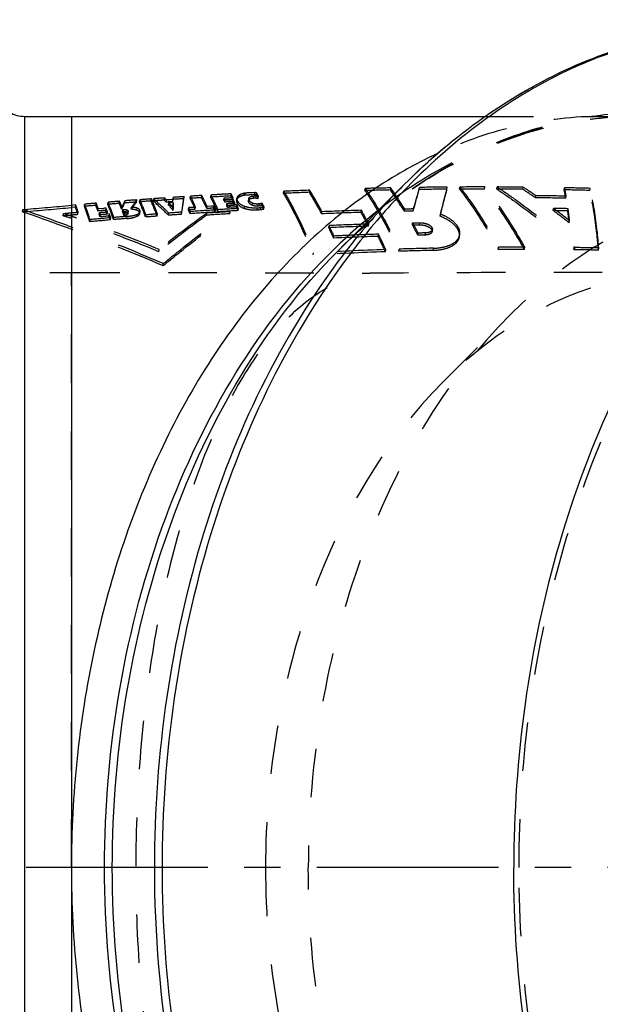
# Model space of a CAD drawing. Header units: millimetres. Extents: x 289 to 739, y 383 to 622.
# Tile 3 of 6: x 440 to 518, y 479 to 611. Entities that reach past the tile are written whole.
import ezdxf

# ---------------------------------------------------------------- set-up
doc = ezdxf.new("R2010")
doc.units = ezdxf.units.MM
doc.header["$LTSCALE"] = 65.185185
doc.linetypes.add('CENTER', pattern=[0.6, 0.375, -0.075, 0.075, -0.075])
doc.linetypes.add('HIDDEN', pattern=[0.2, 0.1, -0.1])
for name, color, linetype in [('KOERPER', 7, 'CONTINUOUS'), ('KONST.EL_MIT_GEO', 7, 'CONTINUOUS'), ('KV_LOGO_FRIALEN', 7, 'CONTINUOUS')]:
    doc.layers.add(name, color=color, linetype=linetype)

msp = doc.modelspace()

# ---------------------------------------------------------------- linework, layer by layer
at = {"layer": 'KOERPER', "color": 7, "linetype": 'Continuous'}
for p, q in [((440.25, 598.45), (502.22, 598.45)), ((491.33, 589.28), (482.4, 580.35)), ((446.56, 497.45), (446.56, 396.45))]:
    msp.add_line(p, q, dxfattribs=at)
at = {"layer": 'KOERPER', "color": 8, "linetype": 'HIDDEN'}
for p, q in [((502.22, 598.45), (522.44, 598.45)), ((430.62, 577.45), (446.56, 577.45)), ((446.56, 497.45), (446.56, 577.45))]:
    msp.add_line(p, q, dxfattribs=at)
at = {"layer": 'KOERPER', "color": 7, "linetype": 'Continuous'}
for points, knots in [([(586.69, 611.45), (581.39, 611.45), (570.56, 609.91), (555.19, 603.19), (541.15, 592.41), (528.95, 578.06), (519, 560.68), (509.03, 534.04), (506.08, 512.14), (506.08, 497.45)], [0, 0, 0, 0, 0.103363, 0.210479, 0.324205, 0.446029, 0.57605, 0.713212, 1, 1, 1, 1]), ([(446.56, 497.45), (446.56, 487.64), (448.53, 468.37), (455.93, 445.67), (464.65, 429.73), (474.46, 416.38), (483.75, 408.2), (490.51, 404.22)], [0, 0, 0, 0, 0.274306, 0.53723, 0.661771, 0.780588, 1, 1, 1, 1]), ([(586.69, 383.45), (581.39, 383.45), (570.56, 384.99), (555.19, 391.71), (541.15, 402.49), (528.95, 416.84), (519, 434.22), (509.03, 460.86), (506.08, 482.76), (506.08, 497.45)], [0, 0, 0, 0, 0.103363, 0.210479, 0.324205, 0.446029, 0.57605, 0.713212, 1, 1, 1, 1])]:
    msp.add_open_spline(points, degree=3, knots=knots, dxfattribs=at)
at = {"layer": 'KOERPER', "color": 8, "linetype": 'HIDDEN'}
for points, knots in [([(506.78, 497.45), (506.78, 512.01), (509.71, 533.71), (519.59, 560.13), (529.46, 577.35), (541.55, 591.58), (555.47, 602.27), (570.7, 608.93), (581.44, 610.45), (586.69, 610.45)], [0, 0, 0, 0, 0.286789, 0.42395, 0.553971, 0.675795, 0.789521, 0.896637, 1, 1, 1, 1]), ([(446.56, 577.45), (449.93, 577.45), (463.33, 577.45), (476.72, 577.45), (486.74, 577.35)], [0, 0, 0, 0, 0.251536, 1, 1, 1, 1]), ([(486.74, 417.55), (484.64, 417.8), (480.19, 419.44), (474.37, 424.48), (469.06, 431.92), (464.37, 441.67), (460.47, 453.5), (457.52, 467.08), (455.68, 481.93), (455.05, 497.45), (455.68, 512.97), (457.52, 527.82), (460.47, 541.4), (464.37, 553.23), (469.06, 562.98), (474.37, 570.42), (480.2, 575.46), (484.64, 577.1), (486.74, 577.35)], [0, 0, 0, 0, 0.034868, 0.075775, 0.125404, 0.184711, 0.253469, 0.330459, 0.413583, 0.499999, 0.586415, 0.66954, 0.74653, 0.815287, 0.874595, 0.924225, 0.965132, 1, 1, 1, 1]), ([(517.98, 577.45), (515.54, 577.45), (505.13, 577.45), (494.71, 577.44), (486.74, 577.35)], [0, 0, 0, 0, 0.234504, 1, 1, 1, 1]), ([(586.69, 384.45), (581.44, 384.45), (570.7, 385.97), (555.47, 392.63), (541.55, 403.32), (529.46, 417.55), (519.59, 434.77), (509.71, 461.19), (506.78, 482.89), (506.78, 497.45)], [0, 0, 0, 0, 0.103363, 0.210479, 0.324205, 0.446029, 0.57605, 0.713211, 1, 1, 1, 1])]:
    msp.add_open_spline(points, degree=3, knots=knots, dxfattribs=at)
at = {"layer": 'KONST.EL_MIT_GEO', "color": 7, "linetype": 'Continuous'}
for p, q in [((440.25, 598.45), (440.25, 396.45)), ((446.56, 598.45), (446.56, 497.45)), ((491.71, 588.89), (491.63, 588.81))]:
    msp.add_line(p, q, dxfattribs=at)
at = {"layer": 'KONST.EL_MIT_GEO', "color": 8, "linetype": 'HIDDEN'}
for p, q in [((464.06, 587.53), (464.11, 587.81)), ((465.3, 587.6), (465.34, 587.88)), ((468.04, 588.04), (467.74, 588.02)), ((468, 587.75), (468.04, 588.04)), ((469.18, 587.62), (469.22, 587.91)), ((469.78, 587.83), (469.82, 588.11)), ((469.91, 587.85), (469.78, 587.83)), ((469.95, 588.14), (469.82, 588.11)), ((469.91, 587.85), (469.95, 588.14)), ((471.22, 588.2), (470.94, 588.19)), ((471.18, 587.92), (471.22, 588.2)), ((471.42, 587.9), (471.46, 588.18)), ((471.49, 588.13), (471.46, 588.18)), ((475.09, 588.1), (475.13, 588.38)), ((478.57, 588.24), (478.61, 588.52)), ((486.05, 588.48), (486.09, 588.76)), ((489.48, 588.55), (489.52, 588.83)), ((493.35, 588.62), (493.4, 588.9)), ((497.09, 588.66), (497.13, 588.94)), ((498.77, 588.67), (498.81, 588.95)), ((502.13, 588.68), (502.17, 588.96)), ((503.8, 588.67), (503.84, 588.96)), ((507.29, 588.65), (507.33, 588.93)), ((508.99, 587.51), (509.03, 587.79)), ((512.87, 588.57), (512.91, 588.85)), ((516.31, 588.5), (516.35, 588.78)), ((447.14, 586.54), (446.56, 586.49)), ((447.1, 586.25), (447.14, 586.54)), ((448.3, 586.36), (448.34, 586.64)), ((449.84, 586.49), (449.89, 586.78)), ((451.46, 586.63), (451.5, 586.91)), ((453, 586.75), (453.04, 587.04)), ((453.15, 586.78), (453.12, 586.84)), ((453.18, 586.7), (453.15, 586.78)), ((453.44, 586.45), (453.4, 586.36)), ((453.7, 586.81), (453.74, 587.09)), ((455.38, 587.22), (455.19, 587.2)), ((455.33, 586.93), (455.38, 587.22)), ((455.73, 586.96), (455.77, 587.25)), ((457.31, 587.36), (457.14, 587.35)), ((457.27, 587.08), (457.31, 587.36)), ((457.35, 587.27), (457.31, 587.36)), ((457.4, 587.14), (457.35, 587.27)), ((457.55, 587.1), (457.59, 587.38)), ((458.76, 587.46), (458.59, 587.45)), ((458.92, 587.47), (458.76, 587.46)), ((459.09, 587.48), (458.92, 587.47)), ((459.05, 587.2), (459.09, 587.48)), ((459.29, 586.92), (459.34, 587.21)), ((459.44, 587.21), (459.34, 587.21)), ((459.64, 587.23), (459.44, 587.21)), ((459.62, 586.53), (459.66, 586.82)), ((459.62, 586.53), (460.23, 586.58)), ((459.74, 587.23), (459.64, 587.23)), ((459.66, 586.82), (460.28, 586.86)), ((459.69, 586.79), (459.66, 586.82)), ((460.24, 587.27), (459.74, 587.23)), ((460.19, 587.28), (460.23, 587.56)), ((460.2, 586.99), (460.24, 587.27)), ((460.23, 586.58), (460.28, 586.86)), ((461.54, 586.41), (461.58, 586.69)), ((461.68, 587.38), (461.72, 587.66)), ((462.53, 587.43), (462.57, 587.72)), ((467.08, 587.19), (467.12, 587.48)), ((467.26, 587.21), (467.21, 587.3)), ((467.22, 586.93), (467.26, 587.21)), ((467.38, 587.22), (467.26, 587.21)), ((467.5, 587.22), (467.38, 587.22)), ((467.45, 586.46), (467.49, 586.75)), ((467.73, 587.24), (467.5, 587.22)), ((467.57, 586.2), (467.61, 586.49)), ((467.88, 586.5), (467.61, 586.49)), ((467.97, 587.25), (467.73, 587.24)), ((468.01, 586.51), (467.88, 586.5)), ((468.32, 587.27), (467.97, 587.25)), ((468.52, 586.54), (468.01, 586.51)), ((468.27, 587.6), (468.24, 587.65)), ((468.26, 587.26), (468.3, 587.54)), ((468.3, 587.54), (468.27, 587.6)), ((468.28, 586.99), (468.32, 587.27)), ((468.35, 587.22), (468.32, 587.27)), ((468.51, 586.52), (468.56, 586.81)), ((468.8, 586.56), (468.52, 586.54)), ((468.76, 586.27), (468.8, 586.56)), ((468.77, 587.17), (468.84, 587.55)), ((468.85, 586.79), (468.89, 587.08)), ((470.43, 587.42), (470.39, 587.14)), ((470.44, 586.89), (470.48, 587.17)), ((470.47, 587.29), (470.51, 587.57)), ((470.89, 586.49), (470.93, 586.77)), ((471.06, 587.46), (471.1, 587.74)), ((471.37, 587.46), (471.41, 587.74)), ((471.66, 586.39), (471.7, 586.67)), ((471.68, 587.42), (471.72, 587.71)), ((471.92, 586.42), (471.96, 586.7)), ((472.18, 586.47), (472.22, 586.76)), ((472.25, 586.7), (472.22, 586.76)), ((513.08, 587.45), (513.12, 587.73)), ((439.99, 585.64), (440.03, 585.93)), ((445.45, 585.1), (445.49, 585.39)), ((447.1, 586.25), (446.56, 586.2)), ((447.43, 585.29), (447.47, 585.58)), ((450.13, 585.73), (450.17, 586.02)), ((450.29, 586.03), (450.17, 586.02)), ((450.87, 586.08), (450.29, 586.03)), ((450.3, 585.24), (450.34, 585.53)), ((450.41, 584.94), (450.45, 585.23)), ((450.72, 585.25), (450.45, 585.23)), ((450.86, 585.26), (450.72, 585.25)), ((451.26, 585.3), (450.86, 585.26)), ((450.99, 586.09), (450.87, 586.08)), ((451.23, 586.11), (450.99, 586.09)), ((451.19, 585.82), (451.23, 586.11)), ((451.66, 585.33), (451.26, 585.3)), ((451.36, 585.34), (451.41, 585.62)), ((451.62, 585.05), (451.66, 585.33)), ((453.31, 585.98), (453.35, 586.26)), ((453.4, 586.36), (453.35, 586.26)), ((453.44, 585.64), (453.48, 585.92)), ((453.5, 585.87), (453.48, 585.92)), ((453.52, 585.81), (453.5, 585.87)), ((453.63, 585.14), (453.67, 585.43)), ((453.69, 585.15), (453.63, 585.14)), ((453.73, 585.43), (453.67, 585.43)), ((453.69, 585.15), (453.73, 585.43)), ((453.93, 585.61), (453.97, 585.9)), ((454.07, 585.24), (454.12, 585.53)), ((454.14, 585.44), (454.18, 585.72)), ((454.15, 585.35), (454.2, 585.64)), ((454.6, 585.96), (454.64, 586.25)), ((455.38, 585.82), (455.42, 586.1)), ((455.39, 585.02), (455.44, 585.3)), ((455.74, 585.53), (455.78, 585.81)), ((455.76, 585.37), (455.8, 585.66)), ((456.55, 584.93), (456.59, 585.21)), ((458.11, 585.05), (458.15, 585.34)), ((459.62, 585.16), (459.66, 585.45)), ((460.25, 585.81), (460.29, 586.09)), ((461.37, 585.29), (461.41, 585.57)), ((462.3, 585.89), (462.35, 586.18)), ((462.53, 585.37), (462.57, 585.66)), ((463.22, 585.96), (463.26, 586.24)), ((464.74, 585.16), (464.78, 585.44)), ((464.77, 586.06), (464.81, 586.34)), ((465.47, 585.49), (464.78, 585.44)), ((465.42, 586.38), (464.81, 586.34)), ((465.72, 586.4), (465.42, 586.38)), ((465.68, 586.11), (465.72, 586.4)), ((465.92, 585.59), (465.96, 585.88)), ((466.25, 585.61), (466.3, 585.9)), ((467.87, 585.36), (467.91, 585.64)), ((468.99, 585.78), (469.04, 586.06)), ((469.83, 586.09), (469.87, 586.37)), ((471.55, 585.88), (471.59, 586.17)), ((472, 585.92), (472.05, 586.21)), ((472.43, 585.99), (472.47, 586.27)), ((480.23, 585.35), (480.27, 585.63)), ((485.52, 585.54), (485.57, 585.82)), ((491.36, 585.7), (491.4, 585.98)), ((492.54, 585.72), (492.59, 586)), ((496.17, 585.03), (496.21, 585.31)), ((511.39, 585.78), (511.43, 586.07)), ((513.35, 585.75), (513.39, 586.04)), ((449.02, 584.28), (449.06, 584.57)), ((451.8, 584.53), (451.85, 584.82)), ((452.22, 584.57), (452.26, 584.85)), ((454.02, 584.72), (454.06, 585.01)), ((486.53, 583.69), (486.57, 583.97)), ((492.43, 583.85), (492.47, 584.14)), ((493.4, 583.88), (493.44, 584.16)), ((513.54, 584.13), (513.58, 584.42)), ((481.18, 583.48), (481.22, 583.77)), ((487.83, 582.32), (487.87, 582.61)), ((493.18, 582.47), (493.22, 582.76)), ((494.16, 582.5), (494.2, 582.78)), ((495.08, 582.96), (495.13, 583.25)), ((498.77, 582.28), (498.81, 582.57)), ((481.84, 582.09), (481.88, 582.37)), ((458.32, 580.26), (458.36, 580.55)), ((479.09, 579.82), (479.14, 580.11)), ((488.81, 580.25), (488.86, 580.54)), ((490.62, 580.31), (490.66, 580.6)), ((495.21, 580.44), (495.26, 580.72)), ((503.99, 580.57), (504.03, 580.85)), ((507.51, 580.58), (507.56, 580.86)), ((514.27, 580.52), (514.31, 580.81)), ((517.47, 580.47), (517.51, 580.76)), ((458.88, 578.36), (458.92, 578.65)), ((496.59, 562.77), (505.65, 571.83))]:
    msp.add_line(p, q, dxfattribs=at)
at = {"layer": 'KONST.EL_MIT_GEO', "color": 7, "linetype": 'Continuous'}
for centre, radius, start, end in [((440.25, 602.45), 4, 240, 270), ((520.8, 539.38), 59.57, 114.7289, 120.6844), ((533.25, 528), 73.51, 128.2285, 134.1522)]:
    msp.add_arc(centre, radius, start, end, dxfattribs=at)
at = {"layer": 'KONST.EL_MIT_GEO', "color": 8, "linetype": 'HIDDEN'}
for centre, radius, start, end in [((501.19, -22.88), 611.82, 93.47475, 93.61842), ((418.52, 565.07), 50.95, 24.678, 26.5111), ((501.51, -28.26), 617.2, 93.2199, 93.35957), ((420.52, 565.05), 50.3, 24.4906, 27.0006), ((427.11, 566.23), 46.38, 27.746, 28.0508), ((426.39, 565.84), 47.2, 27.5203, 27.7462), ((501.84, -34.23), 622.9, 92.82194, 92.93855), ((470.82, 581.87), 6.06, 84.3837, 86.6461), ((470.86, 582.15), 6.06, 84.3835, 86.6444), ((431.21, 565.38), 46.09, 28.5782, 29.2549), ((431.09, 565.55), 46.28, 28.5997, 29.199), ((502.12, -40.24), 628.92, 92.14582, 92.46307), ((502.17, -41.32), 630.28, 92.1415, 92.45805), ((502.08, -38.03), 626.71, 91.15187, 91.46505), ((502.12, -39.02), 627.98, 91.1496, 91.46215), ((529.46, 532.68), 67.48, 123.9594, 128.1658), ((453.34, 563.1), 44.4, 34.4675, 35.4203), ((452.13, 562.27), 45.87, 34.1686, 34.471), ((448.22, 559.67), 50.56, 31.3524, 34.1153), ((528, 534.79), 64.92, 123.4765, 123.927), ((357.92, 624.9), 140.21, 343.773, 345.0028), ((358.38, 625.08), 139.78, 343.7666, 344.9994), ((501.89, -26.23), 614.91, 90.447, 90.79498), ((501.93, -27.16), 616.12, 90.44613, 90.79343), ((501.8, -12.88), 601.56, 89.96893, 90.28845), ((501.84, -13.78), 602.74, 89.96899, 90.28789), ((501.84, 4.06), 584.61, 89.46537, 89.80796), ((501.88, 3.19), 585.77, 89.46642, 89.80834), ((462.54, 520.44), 81.58, 55.296, 56.7338), ((462.47, 520.51), 81.82, 55.3152, 56.7486), ((502.95, 37.36), 550.46, 88.9412, 89.3671), ((502.4, 42.67), 546, 88.5408, 88.9014), ((474.18, 580.68), 39.48, 9.8732, 11.5355), ((502.44, 41.83), 547.12, 88.5437, 88.9036), ((474.21, 580.95), 39.5, 9.8845, 11.5452), ((374.18, 1384.51), 801.29, 274.72952, 275.18261), ((391.37, 566.61), 59.22, 18.6774, 19.6627), ((498.31, 16.03), 572.51, 94.8562, 95.0117), ((498.38, 14.72), 574.11, 94.8452, 95.0003), ((391.79, 565.89), 60.23, 18.0623, 20.1536), ((397.06, 566.45), 56.46, 19.9615, 20.7853), ((397.06, 566.7), 56.52, 19.9853, 20.8078), ((499.11, 6.49), 582.09, 94.54306, 94.69584), ((397.75, 565.54), 57.7, 19.2576, 21.4388), ((499.17, 5.19), 583.67, 94.53292, 94.68528), ((397.75, 565.78), 57.75, 19.2835, 21.4611), ((402.68, 566.33), 54.31, 21.2092, 22.087), ((404.01, 567.11), 52.92, 21.8881, 22.114), ((402.26, 566.41), 54.81, 21.4286, 21.7191), ((499.62, -0.06), 588.66, 94.31513, 94.47464), ((499.67, -1.08), 589.97, 94.32325, 94.46471), ((587.38, 486.05), 166.17, 142.62, 143.0389), ((587.94, 485.86), 166.87, 142.5997, 143.0164), ((500.03, -5.44), 594.06, 94.12807, 94.27698), ((405.3, 565.37), 54.85, 20.8936, 23.1864), ((500.07, -6.49), 595.38, 94.13551, 94.26758), ((405.3, 565.61), 54.91, 20.9195, 23.2082), ((406.38, 564.66), 55.61, 21.5127, 23.7747), ((405.94, 564.73), 56.13, 21.5419, 23.539), ((500.37, -10.11), 598.73, 93.95706, 94.10085), ((409.72, 533.77), 71.63, 45.8472, 48.1134), ((409.67, 533.9), 71.81, 45.8759, 48.1358), ((415.35, 548.23), 58.55, 41.364, 41.7277), ((415.52, 548.6), 58.4, 41.5896, 41.7514), ((415.14, 548.26), 58.91, 41.3885, 41.5896), ((412.79, 545.49), 62.28, 40.3464, 41.2299), ((412.7, 545.62), 62.47, 40.3744, 41.2153), ((500.8, -16.46), 605.11, 93.70692, 93.84837), ((389.77, 583.47), 70.52, 2.8583, 3.0971), ((500.86, -17.7), 606.62, 93.69897, 93.84006), ((389.82, 583.74), 70.51, 2.8674, 3.106), ((377.76, 584.56), 82.5, 0.8638, 1.3985), ((377.84, 584.84), 82.46, 0.8723, 1.4068), ((317.37, 607.89), 145.76, 351.1927, 351.6379), ((335.24, 604.97), 127.65, 351.6384, 352.0768), ((335.49, 605.23), 127.45, 351.6384, 352.0771), ((501.13, -21.67), 610.32, 93.48214, 93.62617), ((417.21, 565.41), 50.39, 24.0608, 25.9129), ((417.2, 565.65), 50.46, 24.0852, 25.9338), ((418.53, 564.83), 50.88, 24.6539, 26.4904), ((501.52, -28.13), 616.79, 93.11505, 93.36657), ((420.53, 564.81), 50.23, 24.4653, 26.9801), ((423.46, 565.06), 48.92, 26.5574, 26.9095), ((423.62, 565.38), 48.79, 26.6965, 26.9314), ((420.58, 563.64), 52.13, 25.6576, 25.9706), ((420.58, 563.87), 52.19, 25.6815, 25.9939), ((426.61, 565.72), 46.89, 27.3474, 28.0288), ((423.57, 564.25), 50.16, 26.358, 26.9498), ((423.96, 564.69), 49.78, 26.7092, 26.9088), ((423.15, 564.28), 50.68, 26.3826, 26.7088), ((469.19, 587.11), 0.428, 158.5413, 171.6482), ((420.83, 563.05), 53.42, 25.5197, 26.1081), ((469.23, 587.39), 0.423, 158.4792, 171.6603), ((471.21, 584.53), 2.93, 86.8627, 92.9203), ((471.25, 584.81), 2.93, 86.8609, 92.9141), ((425.86, 562.54), 52.14, 26.7242, 27.3225), ((425.75, 562.72), 52.33, 26.7492, 27.2793), ((502.91, 38.25), 549.29, 88.939, 89.3658), ((439.91, 589.86), 4.22, 271.1454, 274.7395), ((441.91, 590.2), 4.94, 247.1677, 250.4578), ((439.93, 589.84), 3.91, 271.4635, 274.6609), ((441.77, 590.11), 4.53, 247.4707, 251.0392), ((374.07, 1384.31), 801.4, 274.7376, 275.19029), ((227.24, -14.93), 637.13, 69.86531, 70.46835), ((226.19, -18.38), 641.02, 69.89208, 70.48747), ((391.36, 566.36), 59.18, 18.6532, 19.64), ((391.78, 565.64), 60.19, 18.0364, 20.1309), ((391.92, 564.6), 61.93, 19.172, 19.4697), ((391.93, 564.85), 61.97, 19.197, 19.4942), ((395.91, 565.28), 58.97, 19.8861, 20.3889), ((396.44, 565.72), 58.45, 20.1332, 20.4139), ((395.24, 565.28), 59.74, 19.9121, 20.1334), ((392.18, 564.07), 63.17, 19.1722, 19.6676), ((401.24, 566.01), 55.91, 21.2379, 21.4289), ((398, 564.52), 59.33, 20.3344, 20.8457), ((398.4, 564.92), 58.96, 20.643, 20.757), ((397.46, 564.57), 59.95, 20.3607, 20.6425), ((454.71, 584.08), 2.15, 74.7665, 76.9595), ((455.01, 585), 1.18, 66.1071, 69.3073), ((501.87, 12.8), 574.2, 94.36598, 94.52223), ((569.05, 441.8), 177.29, 126.0411, 128.6502), ((569.4, 441.52), 177.93, 126.0144, 128.6128), ((502.33, 7.15), 579.58, 94.05235, 94.22581), ((502.38, 5.89), 581.13, 94.0429, 94.21589), ((317.05, 607.65), 146.04, 351.1931, 351.6379), ((410.96, 563.31), 56.09, 23.164, 23.7472), ((410.96, 563.55), 56.15, 23.1894, 23.7715), ((502.82, 0.03), 586.72, 93.60595, 93.93769), ((502.87, -1.21), 588.24, 93.59767, 93.92855), ((503.3, 0.29), 586.14, 93.46583, 93.77246), ((503.39, -1.48), 588.19, 93.45791, 93.69553), ((416.27, 563.08), 54.51, 24.3966, 24.9978), ((416.27, 563.31), 54.58, 24.4218, 25.0219), ((503.17, -5.44), 592.21, 93.308, 93.57364), ((503.22, -6.65), 593.7, 93.30049, 93.56545), ((502.84, -11.86), 599.11, 93.26154, 93.37513), ((420.84, 562.82), 53.35, 25.4948, 26.0843), ((471.2, 592.59), 6.71, 273.0853, 280.5744), ((471.24, 592.87), 6.72, 273.0783, 280.5617), ((504.36, -3.93), 589.77, 91.83045, 92.34482), ((504.41, -5.04), 591.16, 91.82631, 92.33945), ((434.58, 556.61), 58.59, 27.5296, 29.5909), ((435.73, 557.47), 57.34, 27.9391, 29.6359), ((504.16, 3.57), 582.27, 91.14326, 91.26028), ((504.2, 2.53), 583.59, 91.14069, 91.25745), ((504.15, 58.32), 527.51, 89.0012, 89.2135), ((457.11, 512.9), 90.88, 51.6132, 53.3236), ((504.19, 57.4), 528.72, 89.0035, 89.2153), ((457.03, 512.96), 91.13, 51.6434, 53.3487), ((458.86, 578.31), 54.99, 6.0714, 7.774), ((458.92, 578.59), 54.97, 6.0851, 7.7868), ((368.94, 362.27), 235.89, 70.6121, 70.7889), ((369.09, 362.66), 235.18, 67.7024, 70.7658), ((368.94, 362.25), 235.91, 67.7248, 70.6126), ((500.33, 31.63), 555.03, 95.0158, 95.3047), ((500.39, 30.31), 556.63, 95.0037, 95.2918), ((500.08, 25.31), 561.83, 94.9484, 95.0726), ((392.17, 563.83), 63.12, 19.1464, 19.6426), ((500.96, 24.4), 562.29, 94.7889, 94.9733), ((501.03, 23.09), 563.88, 94.7774, 94.9613), ((501.81, 14.08), 572.63, 94.3763, 94.533), ((505.66, 13.65), 570.64, 91.9167, 92.4544), ((432.43, 555.7), 61.08, 27.5697, 27.9529), ((437.11, 552.94), 63.37, 27.7753, 29.1962), ((437.11, 553.16), 63.44, 27.8081, 29.2265), ((364.98, 360.5), 237.52, 66.7022, 69.9115), ((365.14, 360.94), 236.77, 66.6763, 69.8851), ((505.62, 14.79), 569.22, 91.9213, 92.4604), ((421.83, 554.61), 66, 24.603, 25.9439), ((421.83, 554.84), 66.06, 24.6354, 25.9741), ((506.56, 25.25), 557.66, 92.2633, 92.536), ((506.5, 26.58), 556.34, 91.9192, 92.2634), ((423.24, 550.62), 72.11, 24.5118, 26.3303), ((506.48, 27.14), 555.49, 91.9242, 92.5426), ((423.23, 550.39), 72.06, 24.4761, 26.2976), ((507.73, 42.28), 538.3, 92.014, 93.0495), ((507.77, 41.09), 539.78, 92.0087, 93.0413), ((507.5, 49.16), 531.42, 91.3244, 91.8198), ((507.54, 48.03), 532.84, 91.321, 91.815), ((507.17, 72.9), 507.67, 89.9613, 90.3591), ((507.21, 71.85), 509.01, 89.9614, 90.3581), ((507.41, 102.68), 477.89, 88.7932, 89.1769), ((507.45, 101.69), 479.17, 88.7964, 89.179)]:
    msp.add_arc(centre, radius, start, end, dxfattribs=at)
at = {"layer": 'KONST.EL_MIT_GEO', "color": 7, "linetype": 'Continuous'}
for points, knots in [([(491.33, 589.28), (494.63, 592.58), (501.64, 598.55), (513.38, 605.33), (525.82, 609.51), (534.41, 610.45), (538.65, 610.45)], [0, 0, 0, 0, 0.264091, 0.516646, 0.760614, 1, 1, 1, 1]), ([(538.65, 610.45), (534.46, 610.45), (525.95, 609.49), (513.62, 605.25), (501.95, 598.35), (494.99, 592.26), (491.71, 588.89)], [0, 0, 0, 0, 0.237201, 0.480029, 0.733214, 1, 1, 1, 1]), ([(490.4, 590.61), (483.65, 586.62), (474.38, 578.44), (464.6, 565.09), (455.91, 549.17), (448.53, 526.49), (446.56, 507.25), (446.56, 497.45)], [0, 0, 0, 0, 0.219475, 0.338311, 0.462857, 0.725757, 1, 1, 1, 1]), ([(491.33, 589.28), (490.6, 588.55), (487.7, 585.55), (485.02, 582.34), (483.11, 579.84)], [0, 0, 0, 0, 0.245706, 1, 1, 1, 1]), ([(491.63, 588.81), (490.92, 588.08), (488.12, 585.09), (485.51, 581.91), (483.66, 579.43)], [0, 0, 0, 0, 0.245827, 1, 1, 1, 1]), ([(451.02, 497.45), (451.02, 505.56), (452.39, 521.61), (460.12, 550.89), (471.8, 570.81), (482.04, 580.74)], [0, 0, 0, 0, 0.268085, 0.528505, 1, 1, 1, 1]), ([(452.06, 497.45), (452.06, 505.49), (453.4, 521.39), (460.96, 550.48), (472.37, 570.33), (482.4, 580.35)], [0, 0, 0, 0, 0.267589, 0.527735, 1, 1, 1, 1]), ([(483.11, 579.84), (474.65, 568.73), (465.15, 548.83), (458.82, 520.34), (457.72, 505.12), (457.72, 497.45)], [0, 0, 0, 0, 0.479086, 0.736808, 1, 1, 1, 1]), ([(483.66, 579.43), (475.36, 568.3), (466.04, 548.48), (459.83, 520.16), (458.75, 505.06), (458.75, 497.45)], [0, 0, 0, 0, 0.479585, 0.737128, 1, 1, 1, 1]), ([(482.04, 414.16), (471.8, 424.09), (460.12, 444.01), (452.39, 473.29), (451.02, 489.34), (451.02, 497.45)], [0, 0, 0, 0, 0.471495, 0.731911, 1, 1, 1, 1]), ([(482.4, 414.55), (472.37, 424.57), (460.96, 444.42), (453.4, 473.51), (452.06, 489.41), (452.06, 497.45)], [0, 0, 0, 0, 0.472264, 0.732411, 1, 1, 1, 1]), ([(457.72, 497.45), (457.72, 488.55), (459.2, 470.94), (467.57, 438.71), (480.22, 416.73), (491.33, 405.62)], [0, 0, 0, 0, 0.267589, 0.527735, 1, 1, 1, 1]), ([(458.75, 497.45), (458.75, 489.84), (459.83, 474.74), (466.04, 446.42), (475.36, 426.6), (483.66, 415.47)], [0, 0, 0, 0, 0.262872, 0.520414, 1, 1, 1, 1])]:
    msp.add_open_spline(points, degree=3, knots=knots, dxfattribs=at)
at = {"layer": 'KONST.EL_MIT_GEO', "color": 8, "linetype": 'HIDDEN'}
for points, knots in [([(616.76, 497.45), (616.76, 507.62), (614.86, 527.64), (606.4, 555.7), (592.93, 579.69), (577.77, 595.23), (564.12, 603.67), (553.57, 607.88), (542.69, 610.01), (531.7, 610), (520.81, 607.85), (506.5, 602.12), (496.95, 594.9), (491.33, 589.28)], [0, 0, 0, 0, 0.150139, 0.294862, 0.429839, 0.552947, 0.61048, 0.665839, 0.719783, 0.773237, 0.827189, 0.882564, 1, 1, 1, 1]), ([(482.4, 580.35), (487.48, 585.43), (496.1, 591.95), (509.03, 597.12), (518.85, 599.06), (528.78, 599.07), (538.6, 597.15), (548.12, 593.35), (560.45, 585.73), (574.13, 571.7), (586.3, 550.04), (593.93, 524.7), (595.65, 506.63), (595.65, 497.45)], [0, 0, 0, 0, 0.117436, 0.172812, 0.226764, 0.280218, 0.334162, 0.389522, 0.447054, 0.570162, 0.705138, 0.849861, 1, 1, 1, 1]), ([(482.4, 580.35), (485.26, 583.21), (491.26, 588.33), (501.25, 594.12), (511.72, 597.66), (518.91, 598.45), (522.44, 598.45)], [0, 0, 0, 0, 0.268979, 0.522671, 0.764574, 1, 1, 1, 1]), ([(492.19, 588.94), (496.74, 591.95), (506.47, 596.75), (517.21, 598.45), (522.44, 598.45)], [0, 0, 0, 0, 0.510865, 1, 1, 1, 1]), ([(517.98, 598.45), (514.23, 598.45), (506.61, 597.59), (499.37, 595.1), (495.88, 593.49)], [0, 0, 0, 0, 0.494118, 1, 1, 1, 1]), ([(469.22, 587.91), (469.18, 587.88), (469.02, 587.8), (468.88, 587.67), (468.84, 587.55)], [0, 0, 0, 0, 0.293018, 1, 1, 1, 1]), ([(469.78, 587.83), (469.72, 587.82), (469.52, 587.77), (469.32, 587.69), (469.18, 587.62)], [0, 0, 0, 0, 0.270305, 1, 1, 1, 1]), ([(475.09, 588.1), (475.45, 587.49), (476.95, 584.81), (478.22, 582.01), (479.09, 579.82)], [0, 0, 0, 0, 0.231601, 1, 1, 1, 1]), ([(475.13, 588.38), (475.5, 587.77), (477, 585.1), (478.26, 582.3), (479.14, 580.11)], [0, 0, 0, 0, 0.231645, 1, 1, 1, 1]), ([(480.23, 585.35), (480.1, 585.6), (479.57, 586.58), (479.01, 587.54), (478.57, 588.24)], [0, 0, 0, 0, 0.257398, 1, 1, 1, 1]), ([(480.27, 585.63), (480.14, 585.88), (479.61, 586.86), (479.05, 587.82), (478.61, 588.52)], [0, 0, 0, 0, 0.257379, 1, 1, 1, 1]), ([(486.05, 588.48), (486.46, 587.88), (488.16, 585.25), (489.61, 582.48), (490.62, 580.31)], [0, 0, 0, 0, 0.232821, 1, 1, 1, 1]), ([(486.09, 588.76), (486.5, 588.16), (488.2, 585.54), (489.65, 582.77), (490.66, 580.6)], [0, 0, 0, 0, 0.232864, 1, 1, 1, 1]), ([(491.36, 585.7), (491.2, 585.95), (490.6, 586.91), (489.97, 587.86), (489.48, 588.55)], [0, 0, 0, 0, 0.256849, 1, 1, 1, 1]), ([(496.17, 585.03), (496.25, 585.35), (496.57, 586.56), (496.88, 587.77), (497.09, 588.66)], [0, 0, 0, 0, 0.264651, 1, 1, 1, 1]), ([(496.21, 585.31), (496.3, 585.63), (496.62, 586.84), (496.92, 588.05), (497.13, 588.94)], [0, 0, 0, 0, 0.264621, 1, 1, 1, 1]), ([(498.77, 588.67), (499.24, 588.08), (501.15, 585.49), (502.82, 582.73), (503.99, 580.57)], [0, 0, 0, 0, 0.234342, 1, 1, 1, 1]), ([(498.81, 588.95), (499.28, 588.36), (501.2, 585.78), (502.86, 583.02), (504.03, 580.85)], [0, 0, 0, 0, 0.234383, 1, 1, 1, 1]), ([(507.51, 580.58), (507.09, 581.33), (505.47, 584.14), (503.63, 586.82), (502.13, 588.68)], [0, 0, 0, 0, 0.265529, 1, 1, 1, 1]), ([(507.56, 580.86), (507.14, 581.62), (505.51, 584.42), (503.67, 587.11), (502.17, 588.96)], [0, 0, 0, 0, 0.265489, 1, 1, 1, 1]), ([(503.8, 588.67), (504.69, 588.09), (508.33, 585.57), (511.77, 582.77), (514.27, 580.52)], [0, 0, 0, 0, 0.241447, 1, 1, 1, 1]), ([(503.84, 588.96), (504.73, 588.37), (508.37, 585.85), (511.81, 583.05), (514.31, 580.81)], [0, 0, 0, 0, 0.241464, 1, 1, 1, 1]), ([(542.85, 588.55), (539.54, 588.55), (532.82, 587.81), (523.06, 584.53), (513.81, 579.18), (508.28, 574.46), (505.65, 571.83)], [0, 0, 0, 0, 0.237625, 0.480671, 0.73373, 1, 1, 1, 1]), ([(517.47, 580.47), (517.41, 581.21), (517.16, 583.9), (516.75, 586.58), (516.31, 588.5)], [0, 0, 0, 0, 0.274118, 1, 1, 1, 1]), ([(517.51, 580.76), (517.45, 581.49), (517.21, 584.19), (516.8, 586.87), (516.35, 588.78)], [0, 0, 0, 0, 0.274064, 1, 1, 1, 1]), ([(469.18, 587.62), (469.13, 587.6), (468.98, 587.51), (468.84, 587.38), (468.8, 587.27)], [0, 0, 0, 0, 0.292969, 1, 1, 1, 1]), ([(468.85, 586.79), (468.89, 586.72), (469.12, 586.38), (469.52, 586.19), (469.83, 586.09)], [0, 0, 0, 0, 0.196507, 1, 1, 1, 1]), ([(468.89, 587.08), (468.93, 587), (469.17, 586.66), (469.56, 586.48), (469.87, 586.37)], [0, 0, 0, 0, 0.196459, 1, 1, 1, 1]), ([(470.89, 586.49), (470.83, 586.51), (470.65, 586.61), (470.51, 586.76), (470.44, 586.89)], [0, 0, 0, 0, 0.308065, 1, 1, 1, 1]), ([(470.47, 587.29), (470.5, 587.31), (470.68, 587.43), (470.89, 587.45), (471.06, 587.46)], [0, 0, 0, 0, 0.197035, 1, 1, 1, 1]), ([(470.93, 586.77), (470.87, 586.8), (470.69, 586.89), (470.55, 587.05), (470.48, 587.17)], [0, 0, 0, 0, 0.308113, 1, 1, 1, 1]), ([(470.51, 587.57), (470.54, 587.6), (470.72, 587.71), (470.93, 587.73), (471.1, 587.74)], [0, 0, 0, 0, 0.197001, 1, 1, 1, 1]), ([(471.66, 586.39), (471.46, 586.37), (471.19, 586.39), (470.95, 586.47), (470.89, 586.49)], [0, 0, 0, 0, 0.762941, 1, 1, 1, 1]), ([(471.42, 586.67), (471.29, 586.68), (471.12, 586.7), (470.97, 586.76), (470.93, 586.77)], [0, 0, 0, 0, 0.765374, 1, 1, 1, 1]), ([(440.3, 585.83), (440.28, 585.84), (440.24, 585.88), (440.25, 585.92), (440.25, 585.94)], [0, 0, 0, 0, 0.538934, 1, 1, 1, 1]), ([(454.07, 585.24), (454.05, 585.23), (453.93, 585.17), (453.79, 585.15), (453.69, 585.15)], [0, 0, 0, 0, 0.217942, 1, 1, 1, 1]), ([(454.12, 585.53), (454.09, 585.51), (453.97, 585.46), (453.83, 585.44), (453.73, 585.43)], [0, 0, 0, 0, 0.217913, 1, 1, 1, 1]), ([(453.93, 585.61), (453.95, 585.61), (454.04, 585.57), (454.12, 585.5), (454.14, 585.44)], [0, 0, 0, 0, 0.318981, 1, 1, 1, 1]), ([(453.97, 585.9), (454, 585.89), (454.09, 585.86), (454.16, 585.79), (454.18, 585.72)], [0, 0, 0, 0, 0.319442, 1, 1, 1, 1]), ([(454.06, 585.01), (454.19, 585.02), (454.65, 585.07), (455.12, 585.16), (455.44, 585.3)], [0, 0, 0, 0, 0.266598, 1, 1, 1, 1]), ([(455.38, 585.82), (455.32, 585.84), (455.07, 585.92), (454.8, 585.95), (454.6, 585.96)], [0, 0, 0, 0, 0.235595, 1, 1, 1, 1]), ([(455.74, 585.53), (455.73, 585.56), (455.65, 585.7), (455.5, 585.77), (455.38, 585.82)], [0, 0, 0, 0, 0.202915, 1, 1, 1, 1]), ([(455.39, 585.02), (455.44, 585.04), (455.59, 585.12), (455.74, 585.26), (455.76, 585.37)], [0, 0, 0, 0, 0.304055, 1, 1, 1, 1]), ([(455.44, 585.3), (455.48, 585.33), (455.63, 585.4), (455.78, 585.54), (455.8, 585.66)], [0, 0, 0, 0, 0.304135, 1, 1, 1, 1]), ([(455.78, 585.81), (455.77, 585.84), (455.7, 585.96), (455.58, 586.04), (455.48, 586.08)], [0, 0, 0, 0, 0.207684, 1, 1, 1, 1]), ([(458.88, 578.36), (459.65, 578.99), (462.59, 581.39), (465.6, 583.7), (467.87, 585.36)], [0, 0, 0, 0, 0.261667, 1, 1, 1, 1]), ([(458.92, 578.65), (459.69, 579.28), (462.63, 581.68), (465.64, 583.99), (467.91, 585.64)], [0, 0, 0, 0, 0.261651, 1, 1, 1, 1]), ([(469.83, 586.09), (469.97, 586.04), (470.52, 585.89), (471.11, 585.86), (471.55, 585.88)], [0, 0, 0, 0, 0.242317, 1, 1, 1, 1]), ([(469.87, 586.37), (470.01, 586.33), (470.57, 586.17), (471.15, 586.14), (471.59, 586.17)], [0, 0, 0, 0, 0.242313, 1, 1, 1, 1]), ([(498.81, 582.57), (498.85, 582.82), (498.75, 583.39), (498.2, 584.14), (497.32, 584.81), (496.6, 585.16), (496.21, 585.31)], [0, 0, 0, 0, 0.187055, 0.410288, 0.683286, 1, 1, 1, 1]), ([(454.02, 584.72), (454.15, 584.73), (454.61, 584.78), (455.08, 584.87), (455.39, 585.02)], [0, 0, 0, 0, 0.266587, 1, 1, 1, 1]), ([(493.4, 583.88), (493.61, 583.88), (494.03, 583.83), (494.64, 583.63), (495.12, 583.23), (495.08, 582.96)], [0, 0, 0, 0, 0.306879, 0.604029, 1, 1, 1, 1]), ([(493.44, 584.16), (493.65, 584.16), (494.07, 584.11), (494.69, 583.92), (495.16, 583.51), (495.13, 583.25)], [0, 0, 0, 0, 0.306938, 0.604137, 1, 1, 1, 1]), ([(498.77, 582.28), (498.8, 582.53), (498.71, 583.1), (498.15, 583.86), (497.28, 584.52), (496.56, 584.87), (496.17, 585.03)], [0, 0, 0, 0, 0.187157, 0.410423, 0.683378, 1, 1, 1, 1]), ([(495.08, 582.96), (495.07, 582.89), (494.98, 582.71), (494.63, 582.54), (494.33, 582.5), (494.16, 582.5)], [0, 0, 0, 0, 0.185664, 0.538141, 1, 1, 1, 1]), ([(495.13, 583.25), (495.12, 583.18), (495.02, 582.99), (494.67, 582.82), (494.37, 582.79), (494.2, 582.78)], [0, 0, 0, 0, 0.18556, 0.53803, 1, 1, 1, 1]), ([(495.26, 580.72), (495.71, 580.74), (496.55, 580.82), (497.67, 581.18), (498.49, 581.75), (498.77, 582.3), (498.81, 582.57)], [0, 0, 0, 0, 0.316896, 0.590249, 0.813552, 1, 1, 1, 1]), ([(495.21, 580.44), (495.67, 580.45), (496.51, 580.54), (497.62, 580.9), (498.45, 581.46), (498.73, 582.02), (498.77, 582.28)], [0, 0, 0, 0, 0.316807, 0.590114, 0.813445, 1, 1, 1, 1]), ([(529.25, 577.45), (526.34, 577.45), (520.44, 576.8), (508.8, 572.89), (501.06, 567.24), (496.59, 562.77)], [0, 0, 0, 0, 0.238134, 0.4817, 1, 1, 1, 1]), ([(505.65, 571.83), (496.66, 562.84), (486.41, 545.03), (479.63, 518.93), (478.43, 504.66), (478.43, 497.45)], [0, 0, 0, 0, 0.472265, 0.732406, 1, 1, 1, 1]), ([(496.59, 562.77), (488.69, 554.87), (479.69, 539.24), (473.74, 516.31), (472.68, 503.78), (472.68, 497.45)], [0, 0, 0, 0, 0.472264, 0.732408, 1, 1, 1, 1]), ([(472.68, 497.45), (472.68, 491.12), (473.74, 478.59), (479.69, 455.66), (488.69, 440.03), (496.59, 432.13)], [0, 0, 0, 0, 0.267592, 0.527736, 1, 1, 1, 1]), ([(505.65, 423.07), (496.66, 432.06), (486.41, 449.87), (479.63, 475.97), (478.43, 490.24), (478.43, 497.45)], [0, 0, 0, 0, 0.472265, 0.732406, 1, 1, 1, 1]), ([(595.65, 497.45), (595.65, 488.27), (593.93, 470.2), (586.3, 444.86), (574.13, 423.2), (560.45, 409.17), (548.12, 401.55), (538.6, 397.75), (528.78, 395.83), (518.85, 395.84), (509.03, 397.78), (496.1, 402.95), (487.48, 409.47), (482.4, 414.55)], [0, 0, 0, 0, 0.150139, 0.294862, 0.429839, 0.552948, 0.61048, 0.665839, 0.719783, 0.773237, 0.827189, 0.882564, 1, 1, 1, 1]), ([(491.33, 405.62), (496.95, 400), (506.5, 392.78), (520.81, 387.05), (531.7, 384.9), (542.69, 384.89), (553.57, 387.02), (564.12, 391.23), (577.77, 399.67), (592.93, 415.21), (606.4, 439.2), (614.86, 467.26), (616.76, 487.28), (616.76, 497.45)], [0, 0, 0, 0, 0.117436, 0.172811, 0.226763, 0.280218, 0.334161, 0.389521, 0.447053, 0.570162, 0.705138, 0.849862, 1, 1, 1, 1])]:
    msp.add_open_spline(points, degree=3, knots=knots, dxfattribs=at)
for points in [[(467.74, 588.02), (467.44, 588), (467.14, 587.99), (466.84, 587.97)], [(469.4, 587.99), (469.34, 587.96), (469.28, 587.94), (469.22, 587.91)], [(469.82, 588.11), (469.68, 588.08), (469.54, 588.04), (469.4, 587.99)], [(470.94, 588.19), (470.61, 588.17), (470.28, 588.15), (469.95, 588.14)], [(453.7, 586.81), (453.57, 586.53), (453.44, 586.25), (453.31, 585.98)], [(453.74, 587.09), (453.64, 586.88), (453.54, 586.66), (453.44, 586.45)], [(458.59, 587.45), (458.26, 587.43), (457.92, 587.4), (457.59, 587.38)], [(460.2, 586.99), (459.9, 586.96), (459.6, 586.94), (459.29, 586.92)], [(467.08, 587.19), (467.47, 587.22), (467.87, 587.24), (468.26, 587.26)], [(467.12, 587.48), (467.52, 587.5), (467.91, 587.52), (468.3, 587.54)], [(468.28, 586.99), (467.93, 586.97), (467.57, 586.95), (467.22, 586.93)], [(467.45, 586.46), (467.8, 586.48), (468.16, 586.5), (468.51, 586.52)], [(467.49, 586.75), (467.84, 586.77), (468.2, 586.79), (468.56, 586.81)], [(468.77, 587.17), (468.75, 587.04), (468.79, 586.91), (468.85, 586.79)], [(468.81, 587.46), (468.79, 587.33), (468.84, 587.19), (468.89, 587.08)], [(470.44, 586.89), (470.4, 586.96), (470.37, 587.05), (470.39, 587.14)], [(470.39, 587.14), (470.39, 587.19), (470.43, 587.25), (470.47, 587.29)], [(470.43, 587.32), (470.42, 587.35), (470.42, 587.39), (470.43, 587.42)], [(470.43, 587.42), (470.44, 587.48), (470.47, 587.53), (470.51, 587.57)], [(470.48, 587.17), (470.46, 587.22), (470.44, 587.27), (470.43, 587.32)], [(471.37, 587.46), (471.47, 587.45), (471.58, 587.44), (471.68, 587.42)], [(471.41, 587.74), (471.51, 587.73), (471.62, 587.72), (471.72, 587.71)], [(471.7, 586.67), (471.6, 586.66), (471.51, 586.66), (471.42, 586.67)], [(471.96, 586.7), (471.87, 586.68), (471.79, 586.67), (471.7, 586.67)], [(472.18, 586.47), (472.1, 586.45), (472.01, 586.43), (471.92, 586.42)], [(472.22, 586.76), (472.14, 586.73), (472.05, 586.71), (471.96, 586.7)], [(445.45, 585.1), (445.82, 585.14), (446.19, 585.17), (446.56, 585.21)], [(445.49, 585.39), (445.85, 585.43), (446.21, 585.46), (446.56, 585.49)], [(446.56, 585.02), (446.21, 585.14), (445.85, 585.27), (445.49, 585.39)], [(446.56, 585.49), (446.87, 585.52), (447.17, 585.55), (447.47, 585.58)], [(446.56, 585.21), (446.85, 585.24), (447.14, 585.26), (447.43, 585.29)], [(451.19, 585.82), (450.83, 585.79), (450.48, 585.76), (450.13, 585.73)], [(450.3, 585.24), (450.66, 585.28), (451.01, 585.31), (451.36, 585.34)], [(450.34, 585.53), (450.7, 585.56), (451.05, 585.59), (451.41, 585.62)], [(453.44, 585.64), (453.6, 585.65), (453.77, 585.66), (453.93, 585.61)], [(453.48, 585.92), (453.64, 585.93), (453.81, 585.94), (453.97, 585.9)], [(454.15, 585.35), (454.15, 585.31), (454.11, 585.27), (454.07, 585.24)], [(454.2, 585.64), (454.19, 585.59), (454.15, 585.55), (454.12, 585.53)], [(454.14, 585.44), (454.15, 585.41), (454.16, 585.38), (454.15, 585.35)], [(454.18, 585.72), (454.19, 585.7), (454.2, 585.67), (454.2, 585.64)], [(455.19, 586.17), (455.01, 586.21), (454.83, 586.24), (454.64, 586.25)], [(455.42, 586.1), (455.37, 586.12), (455.32, 586.14), (455.27, 586.15)], [(455.76, 585.37), (455.77, 585.43), (455.76, 585.48), (455.74, 585.53)], [(455.8, 585.66), (455.81, 585.71), (455.8, 585.77), (455.78, 585.81)], [(463.22, 585.96), (462.91, 585.94), (462.61, 585.91), (462.3, 585.89)], [(463.26, 586.24), (462.96, 586.22), (462.65, 586.2), (462.35, 586.18)], [(465.68, 586.11), (465.38, 586.09), (465.07, 586.08), (464.77, 586.06)], [(471.92, 586.42), (471.83, 586.4), (471.74, 586.39), (471.66, 586.39)], [(446.56, 584.72), (446.19, 584.85), (445.82, 584.98), (445.45, 585.1)], [(492.43, 583.85), (492.75, 583.86), (493.08, 583.87), (493.4, 583.88)], [(492.47, 584.14), (492.8, 584.15), (493.12, 584.15), (493.44, 584.16)], [(494.16, 582.5), (493.83, 582.49), (493.51, 582.48), (493.18, 582.47)], [(494.2, 582.78), (493.88, 582.77), (493.55, 582.77), (493.22, 582.76)]]:
    msp.add_open_spline(points, degree=3, dxfattribs=at)
at = {"layer": 'KV_LOGO_FRIALEN', "color": 2, "linetype": 'CENTER'}
msp.add_line((738.69, 497.45), (289.45, 497.45), dxfattribs=at)

doc.saveas('drawing.dxf')
